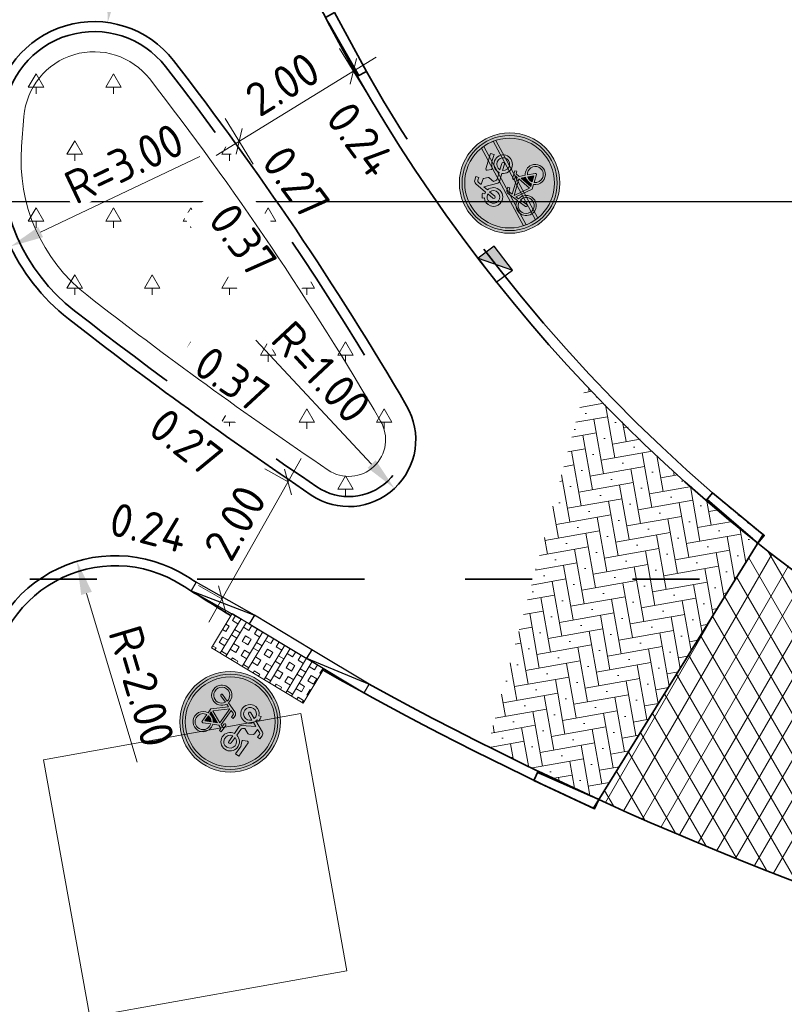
# Model space of a CAD drawing. Header units: metres. Extents: x 109063 to 109671, y 521086 to 521391.
# Tile 55 of 85: x 109322 to 109333, y 521232 to 521247. Entities that reach past the tile are written whole.
import ezdxf

# ---------------------------------------------------------------- set-up
doc = ezdxf.new("R2010")
doc.units = ezdxf.units.M
doc.header["$PDMODE"] = 2
doc.linetypes.add('AL-TEKENBLADGRENS', pattern=[11.5, 2.5, -1.5, 1, -1.5, 1, -1.5, 2.5])
doc.linetypes.add('VH-TROTTOIRBAND-SO', pattern=[15, 5, -2, 2, -2, 2, -2])
for name, color, linetype, lineweight in [('N-WE-GR-BEPLANTING_NATUUR_BOS-A-200', 92, 'Continuous', 18), ('N-WE-RI-HWA_KOLK_TROTTOIRKOLK-S-200', 150, 'Continuous', 25), ('N-WE-VH-GRASBETONTEGELS-A-200', 253, 'Continuous', 18), ('N-WE-VH-KANTOPSLUITING_TROTTOIRBAND_130X150-G', 210, 'VH-TROTTOIRBAND-SO', 35), ('N-WE-VH-KANTOPSLUITING_TROTTOIRBAND_VB_130 150X250_PARKEERBAND-S', 210, 'Continuous', 25), ('N-WE-VH-KANTVERHARDING_WEG-G', 4, 'Continuous', 35), ('N-WE-VH-VERHARDING-G', 7, 'Continuous', 35), ('N-WE-VW-VERKEERSTEKEN-S-200', 7, 'Continuous', 25), ('X-XX-AL-M', 7, 'Continuous', 18), ('X-XX-AL-T25', 7, 'Continuous', 25), ('X-XX-AL-TEKENBLADGRENS-G', 7, 'AL-TEKENBLADGRENS', 35)]:
    doc.layers.add(name, color=color, linetype=linetype, lineweight=lineweight)
for name, color, linetype, lineweight, true_color in [('N-WE-GR-BOOMVAK-G', 7, 'Continuous', 18, 0xcc6600), ('N-WE-VH-KANTOPSLUITING_TROTTOIRBAND_130 150_250_EINDVERLOOPBAND-S', 6, 'Continuous', 35, 0xff00ff), ('N-WE-VH-VERHARDING_ASFALT_ROOD-A-200', 7, 'Continuous', 18, 0xa50000), ('N-WE-VH-VERHARDING_STRAATBAKSTEEN-A', 7, 'Continuous', 18, 0xa50029)]:
    doc.layers.add(name, color=color, linetype=linetype, lineweight=lineweight, true_color=true_color)
doc.layers.add('X-XX-AL-HULPLIJN-G', color=2, linetype='Continuous', lineweight=30, plot=False)
doc.layers.get('0').freeze()
doc.styles.add('NLCS-ISO-M200-T25', font='NLCS-ISO.ttf', dxfattribs={"height": 0.5})
doc.dimstyles.new('NLCS-M200-T25-PIJL_L2_H2', dxfattribs={"dimscale": 0.2, "dimtxt": 2.5, "dimasz": 2.5, "dimexe": 2, "dimexo": 2, "dimgap": 0.7, "dimtad": 1, "dimzin": 0, "dimdsep": 46, "dimtxsty": 'NLCS-ISO-M200-T25', "dimcen": 0, "dimdle": 2, "dimclrd": 256, "dimclre": 256, "dimclrt": 256, "dimazin": 0, "dimtfac": 1, "dimtdec": 3, "dimtofl": 0, "dimtmove": 0, "dimatfit": 3, "dimfxl": 2, "dimfxlon": 1, "dimtfillclr": 256, "dimtolj": 1, "dimtzin": 0, "dimlwd": -1, "dimlwe": -1, "dimarcsym": 0})
doc.dimstyles.new('NLCS-M200-T25-SCHRAP_L2_H2', dxfattribs={"dimscale": 0.2, "dimtxt": 2.5, "dimasz": 1.4, "dimexe": 2, "dimexo": 2, "dimgap": 0.7, "dimtad": 1, "dimzin": 0, "dimdsep": 46, "dimtxsty": 'NLCS-ISO-M200-T25', "dimblk": 'OBLIQUE', "dimcen": 0, "dimdle": 2, "dimclrd": 256, "dimclre": 256, "dimclrt": 256, "dimazin": 0, "dimtfac": 1, "dimtdec": 3, "dimtofl": 0, "dimtmove": 0, "dimatfit": 3, "dimldrblk": 'OBLIQUE', "dimfxl": 2, "dimfxlon": 1, "dimtfillclr": 256, "dimtolj": 1, "dimtzin": 0, "dimlwd": -1, "dimlwe": -1, "dimarcsym": 0})

# ---------------------------------------------------------------- blocks, each defined once
blk = doc.blocks.new('*D172')
at = {"layer": 'Defpoints', "color": 0, "transparency": 16777216}
blk.add_point((109322.532, 521238.541), dxfattribs=at)
at = {"layer": 'X-XX-AL-M', "transparency": 16777216}
blk.add_line((109323.431, 521235.542), (109322.676, 521238.062), dxfattribs=at)
blk.add_solid([(109322.756, 521238.086), (109322.596, 521238.038), (109322.532, 521238.541)], dxfattribs=at)
at = {"layer": 'X-XX-AL-M', "transparency": 16777216, "insert": (109323.499, 521236.675), "char_height": 0.5, "attachment_point": 5, "rotation": 286.6922, "style": 'NLCS-ISO-M200-T25', "bg_fill": 3, "box_fill_scale": 1.1, "bg_fill_color": 256, "bg_fill_true_color": 13158600, "bg_fill_transparency": 0}
blk.add_mtext('\\A1;R=2.00', dxfattribs=at)
at = {"layer": 'Defpoints', "color": 0, "transparency": 16777216}
blk.add_point((109323.107, 521236.625), dxfattribs=at)
blk = doc.blocks.new('*D221')
at = {"layer": 'Defpoints', "color": 0, "transparency": 16777216}
blk.add_point((109327.274, 521239.628), dxfattribs=at)
at = {"layer": 'X-XX-AL-M', "transparency": 16777216}
blk.add_line((109325.203, 521241.84), (109326.932, 521239.993), dxfattribs=at)
blk.add_solid([(109326.993, 521240.05), (109326.872, 521239.936), (109327.274, 521239.628)], dxfattribs=at)
at = {"layer": 'X-XX-AL-M', "transparency": 16777216, "insert": (109326.182, 521241.365), "char_height": 0.5, "attachment_point": 5, "rotation": 313.1119, "style": 'NLCS-ISO-M200-T25', "bg_fill": 3, "box_fill_scale": 1.1, "bg_fill_color": 256, "bg_fill_true_color": 13158600, "bg_fill_transparency": 0}
blk.add_mtext('\\A1;R=1.00', dxfattribs=at)
at = {"layer": 'Defpoints', "color": 0, "transparency": 16777216}
blk.add_point((109326.591, 521240.358), dxfattribs=at)
blk = doc.blocks.new('*D222')
at = {"layer": 'Defpoints', "color": 0, "transparency": 16777216}
for p in [(109322.993, 521246.583), (109322.789, 521245.097)]:
    blk.add_point(p, dxfattribs=at)
at = {"layer": 'X-XX-AL-M', "transparency": 16777216}
blk.add_line((109323.404, 521249.585), (109323.061, 521247.078), dxfattribs=at)
blk.add_solid([(109322.978, 521247.09), (109323.143, 521247.067), (109322.993, 521246.583)], dxfattribs=at)
at = {"layer": 'X-XX-AL-M', "transparency": 16777216, "insert": (109322.88, 521248.632), "char_height": 0.5, "attachment_point": 5, "rotation": 82.1933, "style": 'NLCS-ISO-M200-T25', "bg_fill": 3, "box_fill_scale": 1.1, "bg_fill_color": 256, "bg_fill_true_color": 13158600, "bg_fill_transparency": 0}
blk.add_mtext('\\A1;R=1.50', dxfattribs=at)
blk = doc.blocks.new('*D223')
at = {"layer": 'Defpoints', "color": 0, "transparency": 16777216}
blk.add_point((109321.539, 521243.24), dxfattribs=at)
at = {"layer": 'X-XX-AL-M', "transparency": 16777216}
blk.add_line((109324.366, 521244.584), (109321.991, 521243.454), dxfattribs=at)
blk.add_solid([(109321.955, 521243.53), (109322.027, 521243.379), (109321.539, 521243.24)], dxfattribs=at)
at = {"layer": 'X-XX-AL-M', "transparency": 16777216, "insert": (109323.237, 521244.479), "char_height": 0.5, "attachment_point": 5, "rotation": 25.4292, "style": 'NLCS-ISO-M200-T25', "bg_fill": 3, "box_fill_scale": 1.1, "bg_fill_color": 256, "bg_fill_true_color": 13158600, "bg_fill_transparency": 0}
blk.add_mtext('\\A1;R=3.00', dxfattribs=at)
at = {"layer": 'Defpoints', "color": 0, "transparency": 16777216}
blk.add_point((109324.249, 521244.528), dxfattribs=at)
blk = doc.blocks.new('N-SVW-VERKEERSTEKEN_BORD_G12B-SO')
at = {"true_color": 0x007dc8}
h = blk.add_hatch(color=152, dxfattribs=at)
h.dxf.hatch_style = 1
h.paths.add_polyline_path([(3.357, 1.155), (3.546, 1.22, 0.577878), (-2.833, 2.457), (-2.682, 2.326, -0.577878)])
h = blk.add_hatch(color=152, dxfattribs=at)
h.dxf.hatch_style = 1
h.paths.add_polyline_path([(-3.35, 0, 1), (3.35, 0, 1)])
h.paths.add_polyline_path([(-0.055, 1.663), (-0.237, 1.959, 0.255306), (-0.314, 2.001), (-0.713, 2.001), (-0.612, 2.237, -0.318303), (-0.477, 2.333), (-0.257, 2.333), (-0.257, 2.547), (-0.533, 2.547, 0.321327), (-0.764, 2.412), (-1.158, 1.528), (-1.287, 1.551), (-1.287, 1.719, 0.106802), (-1.664, 1.652), (-1.591, 1.494, 0.671062), (-1.655, 0.249, 0.948349), (-0.961, 1.449), (-0.82, 1.776), (-0.252, 0.848, 0.261076), (-0.1, 0.763), (0.525, 0.763, 0.931549), (1.903, 0.859, 0.922827), (0.53, 0.971), (0.001, 0.971, -0.255202), (-0.122, 1.039), (-0.224, 1.196), (-0.05, 1.573, 0.251346)], flags=16)
h.paths.add_polyline_path([(-1.234, 1.334), (-1.444, 0.879, 1), (-1.255, 0.792), (-1.045, 1.247, -0.86337), (-1.52, 0.425, -0.929509)], flags=0)
h.paths.add_polyline_path([(0.519, 2.001), (1.718, 2.001), (1.718, 1.719), (1.166, 1.719, 0.136609), (0.705, 1.559, -0.485649), (0.587, 1.584), (0.443, 1.89, -0.526528)], flags=16)
h.paths.add_polyline_path([(-0.556, 0.042), (-0.331, 0.043), (-0.331, -0.115), (-0.528, -0.115, 0.345861), (-0.651, -0.19), (-0.741, -0.43), (0.564, -0.43), (0.637, -0.273), (0.412, -0.273, -1), (0.412, -0.115), (0.992, -0.115), (0.992, -0.273), (0.806, -0.273), (0.682, -0.548), (0.89, -0.953, -0.318009), (1.737, -1.177, -0.476174), (1.515, -2.321, -0.529348), (0.401, -1.736), (0.041, -1.736), (-0.854, -0.745), (-0.933, -0.976, -0.427471), (-0.595, -2.017, -0.4733), (-1.739, -2.24, -0.794265), (-1.079, -0.92), (-0.809, -0.149, -0.334348)], flags=16)
h.paths.add_polyline_path([(1.689, 0.883, -0.929509), (0.744, 0.763), (1.245, 0.763, 1), (1.245, 0.971), (0.744, 0.971, -0.86337)], flags=0)
h.paths.add_polyline_path([(-0.786, -0.582), (0.491, -0.582), (0.063, -1.527)], flags=0)
h.paths.add_polyline_path([(-1.135, -1.077), (-1.332, -1.634, 1.053204), (-1.18, -1.679), (-0.989, -1.128, -0.542254), (-0.88, -2.118, -0.632638), (-1.856, -1.657, -0.479903)], flags=0)
h.paths.add_polyline_path([(0.598, -0.728), (0.75, -1.021, 0.234167), (0.401, -1.578), (0.21, -1.578)], flags=0)
h.paths.add_polyline_path([(0.823, -1.167), (1.037, -1.578), (0.564, -1.578, -0.216058)], flags=0)
h.paths.add_polyline_path([(0.964, -1.094, -0.564261), (1.744, -1.748, -0.396488), (1.099, -2.251, -0.350134), (0.564, -1.736), (1.166, -1.736, 0.566151), (1.234, -1.623)], flags=0)
at = {"true_color": 0xffffff}
h = blk.add_hatch(color=7, dxfattribs=at)
h.dxf.hatch_style = 1
h.paths.add_polyline_path([(-2.682, 2.326), (-2.531, 2.195, -0.577878), (3.168, 1.09), (3.357, 1.155, 0.577878)])
at = {"true_color": 0x007dc8}
h = blk.add_hatch(color=152, dxfattribs=at)
h.dxf.hatch_style = 1
h.paths.add_polyline_path([(-2.682, 2.326), (-2.833, 2.457, 0.180494), (-3.75, 0, 0.414214), (0, -3.75), (0, -3.55, -0.414214), (-3.55, 0, -0.180494)])
at = {"true_color": 0xffffff}
h = blk.add_hatch(color=7, dxfattribs=at)
h.dxf.hatch_style = 1
h.paths.add_polyline_path([(-3.35, 0, -0.180494), (-2.531, 2.195), (-2.682, 2.326, 0.180494), (-3.55, 0, 0.414214), (0, -3.55), (0, -3.35, -0.414214)])
h = blk.add_hatch(color=7, dxfattribs=at)
h.dxf.hatch_style = 1
edge = h.paths.add_edge_path()
edge.add_arc((0, 0), 3.35, 214.58707, 218.04702, ccw=False)
edge.add_line((-2.758, -1.902), (1.911, 2.752))
edge.add_arc((0, 0), 3.35, 51.76232, 55.22227, ccw=False)
edge.add_line((2.073, 2.631), (-2.638, -2.065))
at = {"true_color": 0xff0000}
h = blk.add_hatch(color=1, dxfattribs=at)
h.dxf.hatch_style = 1
edge = h.paths.add_edge_path()
edge.add_arc((0, 0), 3.35, 38.04702, 51.76232, ccw=False)
edge.add_line((2.638, 2.065), (-2.073, -2.631))
edge.add_arc((0, 0), 3.35, 218.04702, 231.76232, ccw=False)
edge.add_line((-2.638, -2.065), (2.073, 2.631))
at = {"true_color": 0xffffff}
h = blk.add_hatch(color=7, dxfattribs=at)
h.dxf.hatch_style = 1
h.paths.add_polyline_path([(-0.055, 1.663), (-0.237, 1.959, 0.255306), (-0.314, 2.001), (-0.713, 2.001), (-0.612, 2.237, -0.318303), (-0.477, 2.333), (-0.257, 2.333), (-0.257, 2.547), (-0.533, 2.547, 0.321327), (-0.764, 2.412), (-1.158, 1.528), (-1.287, 1.551), (-1.287, 1.719, 0.106802), (-1.664, 1.652), (-1.591, 1.494, 0.671062), (-1.655, 0.249, 0.948349), (-0.961, 1.449), (-0.82, 1.776), (-0.252, 0.847, 0.259153), (-0.1, 0.763), (0.525, 0.763, 0.931549), (1.903, 0.859, 0.922827), (0.53, 0.971), (0.001, 0.971, -0.255465), (-0.122, 1.039), (-0.224, 1.196), (-0.049, 1.573, 0.249583)])
h.paths.add_polyline_path([(-1.52, 0.425, -0.929509), (-1.234, 1.334), (-1.444, 0.879, 1), (-1.255, 0.792), (-1.045, 1.247, -0.86337)], flags=16)
h.paths.add_polyline_path([(1.689, 0.883, -0.929509), (0.744, 0.763), (1.245, 0.763, 1), (1.245, 0.971), (0.744, 0.971, -0.86337)], flags=16)
h = blk.add_hatch(color=7, dxfattribs=at)
h.dxf.hatch_style = 1
edge = h.paths.add_edge_path()
edge.add_arc((0, 0), 3.35, 34.58707, 38.04702)
edge.add_line((2.638, 2.065), (-2.073, -2.631))
edge.add_arc((0, 0), 3.35, 231.76232, 235.22227)
edge.add_line((-1.911, -2.752), (2.758, 1.902))
h = blk.add_hatch(color=7, dxfattribs=at)
h.dxf.hatch_style = 1
h.paths.add_polyline_path([(1.166, 1.719), (1.718, 1.719), (1.718, 2.001), (0.519, 2.001, 0.572156), (0.448, 1.88), (0.587, 1.584, 0.436321), (0.695, 1.552, -0.140127)])
at = {"true_color": 0x007dc8}
h = blk.add_hatch(color=152, dxfattribs=at)
h.dxf.hatch_style = 1
h.paths.add_polyline_path([(-1.045, 1.247), (-1.255, 0.792, -1), (-1.444, 0.879), (-1.234, 1.334, 0.929509), (-1.52, 0.425, 0.86337)])
h = blk.add_hatch(color=152, dxfattribs=at)
h.dxf.hatch_style = 1
h.paths.add_polyline_path([(3.75, 0, 0.083022), (3.546, 1.22), (3.357, 1.155, -0.083022), (3.55, 0, -0.414214), (0, -3.55), (0, -3.75, 0.414214)])
at = {"true_color": 0xffffff}
h = blk.add_hatch(color=7, dxfattribs=at)
h.dxf.hatch_style = 1
h.paths.add_polyline_path([(3.357, 1.155), (3.168, 1.09, -0.083022), (3.35, 0, -0.414214), (0, -3.35), (0, -3.55, 0.414214), (3.55, 0, 0.083022)])
at = {"true_color": 0x007dc8}
h = blk.add_hatch(color=152, dxfattribs=at)
h.dxf.hatch_style = 1
h.paths.add_polyline_path([(0.744, 0.971), (1.245, 0.971, -1), (1.245, 0.763), (0.744, 0.763, 0.929509), (1.689, 0.883, 0.86337)])
at = {"true_color": 0xffffff}
h = blk.add_hatch(color=7, dxfattribs=at)
h.dxf.hatch_style = 1
h.paths.add_polyline_path([(0.682, -0.548), (0.806, -0.273), (0.992, -0.273), (0.992, -0.115), (0.412, -0.115, 1), (0.412, -0.273), (0.637, -0.273), (0.564, -0.43), (-0.741, -0.43), (-0.651, -0.19, -0.345861), (-0.528, -0.115), (-0.331, -0.115), (-0.331, 0.043), (-0.556, 0.042, 0.334348), (-0.809, -0.149), (-1.079, -0.92, 0.794265), (-1.739, -2.24, 0.4733), (-0.595, -2.017, 0.427471), (-0.933, -0.976), (-0.854, -0.745), (0.041, -1.736), (0.401, -1.736, 0.529348), (1.515, -2.321, 0.476174), (1.737, -1.177, 0.318009), (0.89, -0.953)])
h.paths.add_polyline_path([(-0.786, -0.582), (0.491, -0.582), (0.063, -1.527)], flags=16)
h.paths.add_polyline_path([(-0.989, -1.128, -0.542254), (-0.88, -2.118, -0.632638), (-1.856, -1.657, -0.479903), (-1.135, -1.077), (-1.332, -1.634, 1.053204), (-1.18, -1.679)], flags=16)
h.paths.add_polyline_path([(0.598, -0.728), (0.75, -1.021, 0.234167), (0.401, -1.578), (0.21, -1.578)], flags=16)
h.paths.add_polyline_path([(0.823, -1.167), (1.037, -1.578), (0.564, -1.578, -0.216058)], flags=16)
h.paths.add_polyline_path([(0.564, -1.736), (1.166, -1.736, 0.566151), (1.234, -1.623), (0.964, -1.094, -0.564261), (1.744, -1.748, -0.396488), (1.099, -2.251, -0.350134)], flags=16)
at = {"true_color": 0x007dc8}
h = blk.add_hatch(color=152, dxfattribs=at)
h.dxf.hatch_style = 1
h.paths.add_polyline_path([(-0.786, -0.582), (0.063, -1.527), (0.491, -0.582)])
h = blk.add_hatch(color=152, dxfattribs=at)
h.dxf.hatch_style = 1
h.paths.add_polyline_path([(0.21, -1.578), (0.401, -1.578, -0.234167), (0.75, -1.021), (0.598, -0.728)])
h = blk.add_hatch(color=152, dxfattribs=at)
h.dxf.hatch_style = 1
h.paths.add_polyline_path([(-1.332, -1.634), (-1.135, -1.077, 0.479903), (-1.856, -1.657, 0.632638), (-0.88, -2.118, 0.542254), (-0.989, -1.128), (-1.18, -1.679, -1.053204)])
h = blk.add_hatch(color=152, dxfattribs=at)
h.dxf.hatch_style = 1
h.paths.add_polyline_path([(1.744, -1.748, 0.564261), (0.964, -1.094), (1.234, -1.623, -0.566151), (1.166, -1.736), (0.564, -1.736, 0.350134), (1.099, -2.251, 0.396488)])
h = blk.add_hatch(color=152, dxfattribs=at)
h.dxf.hatch_style = 1
h.paths.add_polyline_path([(1.037, -1.578), (0.823, -1.167, 0.216058), (0.564, -1.578)])
at = {"color": 7, "lineweight": 0, "true_color": 0xffffff}
for points in [[(-2.638, -2.065, -0.015098), (-2.758, -1.902), (1.911, 2.752, -0.015098), (2.073, 2.631)], [(0.53, 0.971, -0.922827), (1.903, 0.859, -0.931549), (0.525, 0.763), (-0.1, 0.763, -0.259153), (-0.252, 0.847), (-0.82, 1.776), (-0.961, 1.449, -0.948349), (-1.655, 0.249, -0.671062), (-1.591, 1.494), (-1.664, 1.652, -0.106802), (-1.287, 1.719), (-1.287, 1.551), (-1.158, 1.528), (-0.764, 2.412, -0.321327), (-0.533, 2.547), (-0.257, 2.547), (-0.257, 2.333), (-0.477, 2.333, 0.318303), (-0.612, 2.237), (-0.713, 2.001), (-0.314, 2.001, -0.265598), (-0.235, 1.956), (-0.055, 1.663, -0.249583), (-0.049, 1.573), (-0.224, 1.196), (-0.122, 1.039, 0.255465), (0.001, 0.971)], [(2.758, 1.902, 0.015098), (2.638, 2.065), (-2.073, -2.631, 0.015098), (-1.911, -2.752)], [(1.718, 2.001), (0.519, 2.001, 0.526528), (0.443, 1.89), (0.587, 1.584, 0.485649), (0.705, 1.559, -0.136609), (1.166, 1.719), (1.718, 1.719)], [(-1.045, 1.247, -0.86337), (-1.52, 0.425, -0.929509), (-1.234, 1.334), (-1.444, 0.879, 1), (-1.255, 0.792)], [(0.744, 0.971, -0.86337), (1.689, 0.883, -0.929509), (0.744, 0.763), (1.245, 0.763, 1), (1.245, 0.971)], [(0.682, -0.548), (0.806, -0.273), (0.992, -0.273), (0.992, -0.115), (0.412, -0.115, 1), (0.412, -0.273), (0.637, -0.273), (0.564, -0.43), (-0.741, -0.43), (-0.651, -0.19, -0.345861), (-0.528, -0.115), (-0.331, -0.115), (-0.331, 0.043), (-0.556, 0.042, 0.334348), (-0.809, -0.149), (-1.079, -0.92, 0.794265), (-1.739, -2.24, 0.4733), (-0.595, -2.017, 0.427471), (-0.933, -0.976), (-0.854, -0.745), (0.041, -1.736), (0.401, -1.736, 0.529348), (1.515, -2.321, 0.476174), (1.737, -1.177, 0.318009), (0.89, -0.953)], [(0.598, -0.728), (0.21, -1.578), (0.401, -1.578, -0.234167), (0.75, -1.021)], [(-0.989, -1.128, -0.542254), (-0.88, -2.118, -0.632638), (-1.856, -1.657, -0.479903), (-1.135, -1.077), (-1.332, -1.634, 1.053204), (-1.18, -1.679)], [(0.964, -1.094, -0.564261), (1.744, -1.748, -0.396488), (1.099, -2.251, -0.350134), (0.564, -1.736), (1.166, -1.736, 0.566151), (1.234, -1.623)], [(1.037, -1.578), (0.823, -1.167, 0.216058), (0.564, -1.578)]]:
    blk.add_lwpolyline(points, format="xyb", close=True, dxfattribs=at)
at = {"color": 1, "lineweight": 0, "true_color": 0xff0000}
blk.add_lwpolyline([(2.073, 2.631, -0.059916), (2.638, 2.065), (-2.073, -2.631, -0.059916), (-2.638, -2.065)], format="xyb", close=True, dxfattribs=at)
at = {"color": 7, "lineweight": 0, "true_color": 0xffffff}
blk.add_lwpolyline([(0.491, -0.582), (-0.786, -0.582), (0.063, -1.527)], close=True, dxfattribs=at)
at = {"color": 152, "lineweight": 0, "true_color": 0x007dc8}
blk.add_circle((0, 0), 3.75, dxfattribs=at)
at = {"color": 7, "lineweight": 0, "true_color": 0xffffff}
for radius in [3.55, 3.35]:
    blk.add_circle((0, 0), radius, dxfattribs=at)
blk = doc.blocks.new('N-SVW-VERKEERSTEKEN_BORD_G12A-SO')
at = {"true_color": 0x007dc8}
h = blk.add_hatch(color=152, dxfattribs=at)
h.dxf.hatch_style = 1
h.paths.add_polyline_path([(3.357, 1.155), (3.546, 1.22, 0.577878), (-2.833, 2.457), (-2.682, 2.326, -0.577878)])
h = blk.add_hatch(color=152, dxfattribs=at)
h.dxf.hatch_style = 1
h.paths.add_polyline_path([(-3.35, 0, 1), (3.35, 0, 1)])
h.paths.add_polyline_path([(-0.055, 1.663), (-0.237, 1.959, 0.255306), (-0.314, 2.001), (-0.713, 2.001), (-0.612, 2.237, -0.318303), (-0.477, 2.333), (-0.257, 2.333), (-0.257, 2.547), (-0.533, 2.547, 0.321327), (-0.764, 2.412), (-1.158, 1.528), (-1.287, 1.551), (-1.287, 1.719, 0.106802), (-1.664, 1.652), (-1.591, 1.494, 0.671062), (-1.655, 0.249, 0.948349), (-0.961, 1.449), (-0.82, 1.776), (-0.252, 0.848, 0.261076), (-0.1, 0.763), (0.525, 0.763, 0.931549), (1.903, 0.859, 0.922827), (0.53, 0.971), (0.001, 0.971, -0.255202), (-0.122, 1.039), (-0.224, 1.196), (-0.05, 1.573, 0.251346)], flags=16)
h.paths.add_polyline_path([(-1.234, 1.334), (-1.444, 0.879, 1), (-1.255, 0.792), (-1.045, 1.247, -0.86337), (-1.52, 0.425, -0.929509)], flags=0)
h.paths.add_polyline_path([(0.519, 2.001), (1.718, 2.001), (1.718, 1.719), (1.166, 1.719, 0.136609), (0.705, 1.559, -0.485649), (0.587, 1.584), (0.443, 1.89, -0.526528)], flags=16)
h.paths.add_polyline_path([(-0.556, 0.042), (-0.331, 0.043), (-0.331, -0.115), (-0.528, -0.115, 0.345861), (-0.651, -0.19), (-0.741, -0.43), (0.564, -0.43), (0.637, -0.273), (0.412, -0.273, -1), (0.412, -0.115), (0.992, -0.115), (0.992, -0.273), (0.806, -0.273), (0.682, -0.548), (0.89, -0.953, -0.318009), (1.737, -1.177, -0.476174), (1.515, -2.321, -0.529348), (0.401, -1.736), (0.041, -1.736), (-0.854, -0.745), (-0.933, -0.976, -0.427471), (-0.595, -2.017, -0.4733), (-1.739, -2.24, -0.794265), (-1.079, -0.92), (-0.809, -0.149, -0.334348)], flags=16)
h.paths.add_polyline_path([(1.689, 0.883, -0.929509), (0.744, 0.763), (1.245, 0.763, 1), (1.245, 0.971), (0.744, 0.971, -0.86337)], flags=0)
h.paths.add_polyline_path([(-0.786, -0.582), (0.491, -0.582), (0.063, -1.527)], flags=0)
h.paths.add_polyline_path([(-1.135, -1.077), (-1.332, -1.634, 1.053204), (-1.18, -1.679), (-0.989, -1.128, -0.542254), (-0.88, -2.118, -0.632638), (-1.856, -1.657, -0.479903)], flags=0)
h.paths.add_polyline_path([(0.598, -0.728), (0.75, -1.021, 0.234167), (0.401, -1.578), (0.21, -1.578)], flags=0)
h.paths.add_polyline_path([(0.823, -1.167), (1.037, -1.578), (0.564, -1.578, -0.216058)], flags=0)
h.paths.add_polyline_path([(0.964, -1.094, -0.564261), (1.744, -1.748, -0.396488), (1.099, -2.251, -0.350134), (0.564, -1.736), (1.166, -1.736, 0.566151), (1.234, -1.623)], flags=0)
at = {"true_color": 0xffffff}
h = blk.add_hatch(color=7, dxfattribs=at)
h.dxf.hatch_style = 1
h.paths.add_polyline_path([(-2.682, 2.326), (-2.531, 2.195, -0.577878), (3.168, 1.09), (3.357, 1.155, 0.577878)])
at = {"true_color": 0x007dc8}
h = blk.add_hatch(color=152, dxfattribs=at)
h.dxf.hatch_style = 1
h.paths.add_polyline_path([(-2.682, 2.326), (-2.833, 2.457, 0.180494), (-3.75, 0, 0.414214), (0, -3.75), (0, -3.55, -0.414214), (-3.55, 0, -0.180494)])
at = {"true_color": 0xffffff}
h = blk.add_hatch(color=7, dxfattribs=at)
h.dxf.hatch_style = 1
h.paths.add_polyline_path([(-3.35, 0, -0.180494), (-2.531, 2.195), (-2.682, 2.326, 0.180494), (-3.55, 0, 0.414214), (0, -3.55), (0, -3.35, -0.414214)])
h = blk.add_hatch(color=7, dxfattribs=at)
h.dxf.hatch_style = 1
h.paths.add_polyline_path([(-0.055, 1.663), (-0.237, 1.959, 0.255306), (-0.314, 2.001), (-0.713, 2.001), (-0.612, 2.237, -0.318303), (-0.477, 2.333), (-0.257, 2.333), (-0.257, 2.547), (-0.533, 2.547, 0.321327), (-0.764, 2.412), (-1.158, 1.528), (-1.287, 1.551), (-1.287, 1.719, 0.106802), (-1.664, 1.652), (-1.591, 1.494, 0.671062), (-1.655, 0.249, 0.948349), (-0.961, 1.449), (-0.82, 1.776), (-0.252, 0.847, 0.259153), (-0.1, 0.763), (0.525, 0.763, 0.931549), (1.903, 0.859, 0.922827), (0.53, 0.971), (0.001, 0.971, -0.255465), (-0.122, 1.039), (-0.224, 1.196), (-0.049, 1.573, 0.249583)])
h.paths.add_polyline_path([(-1.52, 0.425, -0.929509), (-1.234, 1.334), (-1.444, 0.879, 1), (-1.255, 0.792), (-1.045, 1.247, -0.86337)], flags=16)
h.paths.add_polyline_path([(1.689, 0.883, -0.929509), (0.744, 0.763), (1.245, 0.763, 1), (1.245, 0.971), (0.744, 0.971, -0.86337)], flags=16)
h = blk.add_hatch(color=7, dxfattribs=at)
h.dxf.hatch_style = 1
h.paths.add_polyline_path([(1.166, 1.719), (1.718, 1.719), (1.718, 2.001), (0.519, 2.001, 0.572156), (0.448, 1.88), (0.587, 1.584, 0.436321), (0.695, 1.552, -0.140127)])
at = {"true_color": 0x007dc8}
h = blk.add_hatch(color=152, dxfattribs=at)
h.dxf.hatch_style = 1
h.paths.add_polyline_path([(-1.045, 1.247), (-1.255, 0.792, -1), (-1.444, 0.879), (-1.234, 1.334, 0.929509), (-1.52, 0.425, 0.86337)])
h = blk.add_hatch(color=152, dxfattribs=at)
h.dxf.hatch_style = 1
h.paths.add_polyline_path([(3.75, 0, 0.083022), (3.546, 1.22), (3.357, 1.155, -0.083022), (3.55, 0, -0.414214), (0, -3.55), (0, -3.75, 0.414214)])
at = {"true_color": 0xffffff}
h = blk.add_hatch(color=7, dxfattribs=at)
h.dxf.hatch_style = 1
h.paths.add_polyline_path([(3.357, 1.155), (3.168, 1.09, -0.083022), (3.35, 0, -0.414214), (0, -3.35), (0, -3.55, 0.414214), (3.55, 0, 0.083022)])
at = {"true_color": 0x007dc8}
h = blk.add_hatch(color=152, dxfattribs=at)
h.dxf.hatch_style = 1
h.paths.add_polyline_path([(0.744, 0.971), (1.245, 0.971, -1), (1.245, 0.763), (0.744, 0.763, 0.929509), (1.689, 0.883, 0.86337)])
at = {"true_color": 0xffffff}
h = blk.add_hatch(color=7, dxfattribs=at)
h.dxf.hatch_style = 1
h.paths.add_polyline_path([(0.682, -0.548), (0.806, -0.273), (0.992, -0.273), (0.992, -0.115), (0.412, -0.115, 1), (0.412, -0.273), (0.637, -0.273), (0.564, -0.43), (-0.741, -0.43), (-0.651, -0.19, -0.345861), (-0.528, -0.115), (-0.331, -0.115), (-0.331, 0.043), (-0.556, 0.042, 0.334348), (-0.809, -0.149), (-1.079, -0.92, 0.794265), (-1.739, -2.24, 0.4733), (-0.595, -2.017, 0.427471), (-0.933, -0.976), (-0.854, -0.745), (0.041, -1.736), (0.401, -1.736, 0.529348), (1.515, -2.321, 0.476174), (1.737, -1.177, 0.318009), (0.89, -0.953)])
h.paths.add_polyline_path([(-0.786, -0.582), (0.491, -0.582), (0.063, -1.527)], flags=16)
h.paths.add_polyline_path([(-0.989, -1.128, -0.542254), (-0.88, -2.118, -0.632638), (-1.856, -1.657, -0.479903), (-1.135, -1.077), (-1.332, -1.634, 1.053204), (-1.18, -1.679)], flags=16)
h.paths.add_polyline_path([(0.598, -0.728), (0.75, -1.021, 0.234167), (0.401, -1.578), (0.21, -1.578)], flags=16)
h.paths.add_polyline_path([(0.823, -1.167), (1.037, -1.578), (0.564, -1.578, -0.216058)], flags=16)
h.paths.add_polyline_path([(0.564, -1.736), (1.166, -1.736, 0.566151), (1.234, -1.623), (0.964, -1.094, -0.564261), (1.744, -1.748, -0.396488), (1.099, -2.251, -0.350134)], flags=16)
at = {"true_color": 0x007dc8}
h = blk.add_hatch(color=152, dxfattribs=at)
h.dxf.hatch_style = 1
h.paths.add_polyline_path([(-0.786, -0.582), (0.063, -1.527), (0.491, -0.582)])
h = blk.add_hatch(color=152, dxfattribs=at)
h.dxf.hatch_style = 1
h.paths.add_polyline_path([(0.21, -1.578), (0.401, -1.578, -0.234167), (0.75, -1.021), (0.598, -0.728)])
h = blk.add_hatch(color=152, dxfattribs=at)
h.dxf.hatch_style = 1
h.paths.add_polyline_path([(-1.332, -1.634), (-1.135, -1.077, 0.479903), (-1.856, -1.657, 0.632638), (-0.88, -2.118, 0.542254), (-0.989, -1.128), (-1.18, -1.679, -1.053204)])
h = blk.add_hatch(color=152, dxfattribs=at)
h.dxf.hatch_style = 1
h.paths.add_polyline_path([(1.744, -1.748, 0.564261), (0.964, -1.094), (1.234, -1.623, -0.566151), (1.166, -1.736), (0.564, -1.736, 0.350134), (1.099, -2.251, 0.396488)])
h = blk.add_hatch(color=152, dxfattribs=at)
h.dxf.hatch_style = 1
h.paths.add_polyline_path([(1.037, -1.578), (0.823, -1.167, 0.216058), (0.564, -1.578)])
at = {"color": 7, "lineweight": 0, "true_color": 0xffffff}
for points in [[(0.53, 0.971, -0.922827), (1.903, 0.859, -0.931549), (0.525, 0.763), (-0.1, 0.763, -0.259153), (-0.252, 0.847), (-0.82, 1.776), (-0.961, 1.449, -0.948349), (-1.655, 0.249, -0.671062), (-1.591, 1.494), (-1.664, 1.652, -0.106802), (-1.287, 1.719), (-1.287, 1.551), (-1.158, 1.528), (-0.764, 2.412, -0.321327), (-0.533, 2.547), (-0.257, 2.547), (-0.257, 2.333), (-0.477, 2.333, 0.318303), (-0.612, 2.237), (-0.713, 2.001), (-0.314, 2.001, -0.265598), (-0.235, 1.956), (-0.055, 1.663, -0.249583), (-0.049, 1.573), (-0.224, 1.196), (-0.122, 1.039, 0.255465), (0.001, 0.971)], [(1.718, 2.001), (0.519, 2.001, 0.526528), (0.443, 1.89), (0.587, 1.584, 0.485649), (0.705, 1.559, -0.136609), (1.166, 1.719), (1.718, 1.719)], [(-1.045, 1.247, -0.86337), (-1.52, 0.425, -0.929509), (-1.234, 1.334), (-1.444, 0.879, 1), (-1.255, 0.792)], [(0.744, 0.971, -0.86337), (1.689, 0.883, -0.929509), (0.744, 0.763), (1.245, 0.763, 1), (1.245, 0.971)], [(0.682, -0.548), (0.806, -0.273), (0.992, -0.273), (0.992, -0.115), (0.412, -0.115, 1), (0.412, -0.273), (0.637, -0.273), (0.564, -0.43), (-0.741, -0.43), (-0.651, -0.19, -0.345861), (-0.528, -0.115), (-0.331, -0.115), (-0.331, 0.043), (-0.556, 0.042, 0.334348), (-0.809, -0.149), (-1.079, -0.92, 0.794265), (-1.739, -2.24, 0.4733), (-0.595, -2.017, 0.427471), (-0.933, -0.976), (-0.854, -0.745), (0.041, -1.736), (0.401, -1.736, 0.529348), (1.515, -2.321, 0.476174), (1.737, -1.177, 0.318009), (0.89, -0.953)], [(0.598, -0.728), (0.21, -1.578), (0.401, -1.578, -0.234167), (0.75, -1.021)], [(-0.989, -1.128, -0.542254), (-0.88, -2.118, -0.632638), (-1.856, -1.657, -0.479903), (-1.135, -1.077), (-1.332, -1.634, 1.053204), (-1.18, -1.679)], [(0.964, -1.094, -0.564261), (1.744, -1.748, -0.396488), (1.099, -2.251, -0.350134), (0.564, -1.736), (1.166, -1.736, 0.566151), (1.234, -1.623)], [(1.037, -1.578), (0.823, -1.167, 0.216058), (0.564, -1.578)]]:
    blk.add_lwpolyline(points, format="xyb", close=True, dxfattribs=at)
blk.add_lwpolyline([(0.491, -0.582), (-0.786, -0.582), (0.063, -1.527)], close=True, dxfattribs=at)
at = {"color": 152, "lineweight": 0, "true_color": 0x007dc8}
blk.add_circle((0, 0), 3.75, dxfattribs=at)
at = {"color": 7, "lineweight": 0, "true_color": 0xffffff}
for radius in [3.55, 3.35]:
    blk.add_circle((0, 0), radius, dxfattribs=at)
blk = doc.blocks.new('SVH-TROTTOIRBAND EINDVERLOOPBAND_130 150X250_150X120_LINKS_L1000_HD-MM')
for p in [(-900, 0), (0, 20)]:
    blk.add_line(p, (-100, 20))
blk.add_lwpolyline([(-1000, 0), (0, 0), (0, 150), (-1000, 150)], close=True)
blk = doc.blocks.new('SVH-TROTTOIRBAND EINDVERLOOPBAND_130 150X250_150X120_RECHTS_L1000_HD-MM')
for p in [(0, 20), (900, 0)]:
    blk.add_line(p, (100, 20))
blk.add_lwpolyline([(1000, 0), (0, 0), (0, 150), (1000, 150)], close=True)
blk = doc.blocks.new('N-SVH-VB_150X170')
at = {"layer": 'N-WE-VH-KANTOPSLUITING_TROTTOIRBAND_VB_130 150X250_PARKEERBAND-S'}
blk.add_lwpolyline([(0.5, 0.15), (-0.5, 0.15), (-0.5, 0), (0.5, 0)], close=True, dxfattribs=at)
blk = doc.blocks.new('*U362')
at = {"layer": 'N-WE-VH-GRASBETONTEGELS-A-200', "true_color": 0x66cc00}
h = blk.add_hatch(dxfattribs=at)
h.set_pattern_fill('BOX', color=72, scale=0.015)
h.paths.add_polyline_path([(-0.9, -0.15), (-1.3, -0.15), (-1.3, -0.75), (-0.9, -0.75)])
h = blk.add_hatch(dxfattribs=at)
h.set_pattern_fill('BOX', color=72, scale=0.015)
h.paths.add_polyline_path([(-0.5, -0.15), (-0.9, -0.15), (-0.9, -0.75), (-0.5, -0.75)])
h = blk.add_hatch(dxfattribs=at)
h.set_pattern_fill('BOX', color=72, scale=0.015)
h.paths.add_polyline_path([(-0.1, -0.15), (-0.5, -0.15), (-0.5, -0.75), (-0.1, -0.75)])
h = blk.add_hatch(dxfattribs=at)
h.set_pattern_fill('BOX', color=72, scale=0.015)
h.paths.add_polyline_path([(0.3, -0.15), (-0.1, -0.15), (-0.1, -0.75), (0.3, -0.75)])
at = {"layer": 'N-WE-VH-VERHARDING-G', "lineweight": 18}
blk.add_lwpolyline([(-1.3, -0.75), (0.3, -0.75), (0.3, -0.15), (-1.3, -0.15)], close=True, dxfattribs=at)
at = {"layer": 'N-WE-VH-KANTOPSLUITING_TROTTOIRBAND_VB_130 150X250_PARKEERBAND-S'}
blk.add_blockref('N-SVH-VB_150X170', (-0.5, -0.15), dxfattribs=at)
blk = doc.blocks.new('*U276')
blk.add_lwpolyline([(-1, -0.15), (0, -0.15), (0, 0), (-1, 0)], close=True)
blk.add_lwpolyline([(-1, -0.15), (0, 0)])
blk = doc.blocks.new('_Oblique')
at = {"color": 0, "linetype": 'ByBlock', "lineweight": -2}
blk.add_line((-0.5, -0.5), (0.5, 0.5), dxfattribs=at)
blk = doc.blocks.new('*D296')
at = {"layer": 'Defpoints', "color": 0, "transparency": 16777216}
for p in [(109326.66, 521245.855), (109327.121, 521245.102), (109325.415, 521244.056)]:
    blk.add_point(p, dxfattribs=at)
at = {"layer": 'X-XX-AL-M', "transparency": 16777216}
for p, q in [((109326.869, 521245.514), (109326.451, 521246.196)), ((109324.613, 521244.599), (109327.001, 521246.064)), ((109325.163, 521244.467), (109324.745, 521245.149))]:
    blk.add_line(p, q, dxfattribs=at)
at = {"layer": 'X-XX-AL-M', "transparency": 16777216, "xscale": 0.28, "yscale": 0.28, "zscale": 0.28}
for p, rotation in [((109326.66, 521245.855), 31.51871962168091), ((109324.954, 521244.808), 211.5187196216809)]:
    blk.add_blockref('_Oblique', p, dxfattribs=dict(at, rotation=rotation))
at = {"layer": 'X-XX-AL-M', "transparency": 16777216, "insert": (109325.603, 521245.664), "char_height": 0.5, "attachment_point": 5, "rotation": 31.5187, "style": 'NLCS-ISO-M200-T25'}
blk.add_mtext('\\A1;2.00', dxfattribs=at)
blk = doc.blocks.new('*D297')
at = {"layer": 'Defpoints', "color": 0, "transparency": 16777216}
for p in [(109326.031, 521239.529), (109324.697, 521237.982), (109325.044, 521237.786)]:
    blk.add_point(p, dxfattribs=at)
at = {"layer": 'X-XX-AL-M', "transparency": 16777216}
for p, q in [((109325.881, 521240.073), (109324.5, 521237.634)), ((109325.684, 521239.725), (109325.336, 521239.922)), ((109324.697, 521237.982), (109324.349, 521238.179))]:
    blk.add_line(p, q, dxfattribs=at)
at = {"layer": 'X-XX-AL-M', "transparency": 16777216, "xscale": 0.28, "yscale": 0.28, "zscale": 0.28}
for p, rotation in [((109325.684, 521239.725), 60.49192235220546), ((109324.697, 521237.982), 240.4919223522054)]:
    blk.add_blockref('_Oblique', p, dxfattribs=dict(at, rotation=rotation))
at = {"layer": 'X-XX-AL-M', "transparency": 16777216, "insert": (109324.892, 521239.117), "char_height": 0.5, "attachment_point": 5, "rotation": 60.4919, "style": 'NLCS-ISO-M200-T25'}
blk.add_mtext('\\A1;2.00', dxfattribs=at)
blk = doc.blocks.new('SRI-KOLK_TROTTOIR-SO')
blk.add_hatch(color=256).paths.add_polyline_path([(1.125, 1.5), (-1.125, 1.5), (-1.125, 0)])
blk.add_line((-1.125, 0), (1.125, 1.5))
at = {"flags": 128}
blk.add_lwpolyline([(-1.125, 0), (1.125, 0), (1.125, 1.5), (-1.125, 1.5)], close=True, dxfattribs=at)

msp = doc.modelspace()

# ---------------------------------------------------------------- hatches: boundary and pattern name
at = {"layer": 'N-WE-GR-BEPLANTING_NATUUR_BOS-A-200'}
h = msp.add_hatch(dxfattribs=at)
h.set_pattern_fill('AGR-BOS-SO', color=256, scale=0.2, pattern_type=2)
h.set_pattern_definition([(0, (109286.0104, 521173.618), (0.57735, 1), [0.23094, -0.92376]), (240, (109286.1259, 521173.818), (0.57735, -1), [0.23094, -0.92376]), (300, (109286.1259, 521173.818), (1.1547, 2e-07), [0.23094, -0.92376]), (270, (109286.1259, 521173.61804), (0.57735, -1), [0.1, -1.9])])
edge = h.paths.add_edge_path()
edge.add_arc((109322.789, 521245.097), 1.35, 37.7916, 175.4527)
edge.add_line((109321.443, 521245.204), (109321.407, 521244.754))
edge.add_arc((109324.249, 521244.528), 2.85, 175.4527, 232.0807)
edge.add_arc((109363.032, 521294.313), 65.959, 232.08069, 235.9649)
edge.add_arc((109326.591, 521240.358), 0.85, 235.9649, 390.259)
edge.add_arc((109286.564, 521217.007), 47.19, 30.259, 37.7916)
at = {"layer": 'N-WE-VH-VERHARDING_ASFALT_ROOD-A-200'}
h = msp.add_hatch(dxfattribs=at)
h.set_pattern_fill('AVH-ASFALT-SO', color=256, scale=0.3, pattern_type=2)
h.set_pattern_definition([(60, (109286.1259, 521173.81804), (-0.2598076, 0.15), []), (120, (109286.1259, 521173.81804), (-0.2598076, -0.15), [])])
h.paths.add_polyline_path([(109332.698, 521238.811), (109333.893, 521237.922), (109334.615, 521237.438), (109333.293, 521233.977), (109333.215, 521233.773), (109331.757, 521234.358), (109330.325, 521234.983)])
at = {"layer": 'N-WE-VH-VERHARDING_STRAATBAKSTEEN-A'}
h = msp.add_hatch(dxfattribs=at)
h.set_pattern_fill('AVH-SBS_DIKFORMAAT_KEPER', color=256, scale=3, angle=10, pattern_type=2)
h.set_pattern_definition([(10, (109286.12591, 521173.81804), (0.16791003, 0.2398004), [0.828, -0.414]), (280, (109286.01808, 521174.4296), (0.16791003, 0.2398004), [0.828, -0.414]), (10, (109286.61758, 521174.00983), (0.16791003, 0.2398004), [0, -1.242]), (10, (109286.17392, 521174.1418), (0.16791003, 0.2398004), [0, -1.242])])
h.paths.add_polyline_path([(109328.66, 521235.778), (109330.132, 521241.166), (109331.306, 521240.003), (109332.698, 521238.811), (109330.325, 521234.983)])

# ---------------------------------------------------------------- linework, layer by layer
at = {"layer": 'N-WE-VH-KANTOPSLUITING_TROTTOIRBAND_130X150-G', "flags": 128}
msp.add_lwpolyline([(109321.443, 521245.204), (109321.407, 521244.754, 0.25224), (109322.497, 521242.28, 0.01695), (109326.115, 521239.653, 0.797533), (109327.325, 521240.786, 0.032879), (109323.856, 521245.924, 0.685106)], format="xyb", close=True, dxfattribs=at)
for points in [[(109332.041, 521239.549, 0.009966), (109332.777, 521238.94)], [(109324.829, 521237.731, -0.004242), (109324.098, 521238.187, 0.595056), (109321.257, 521236.605, 0.054444), (109324.005, 521213.712), (109324.059, 521213.487, 0.034564), (109329.317, 521197.141)], [(109330.245, 521234.855, -0.022338), (109326.207, 521236.918, -0.022338)]]:
    msp.add_lwpolyline(points, format="xyb", dxfattribs=at)
at = {"layer": 'N-WE-VH-KANTVERHARDING_WEG-G', "flags": 128}
for points in [[(109324.457, 521264.247, 0.002011), (109324.247, 521263.417, 0.115245), (109324.145, 521252.444, 0.283696), (109341.835, 521234.311, 0.043846), (109348.877, 521233.49), (109398.756, 521232.076)], [(109324.314, 521238.228, -0.00079), (109324.178, 521238.313, 0.595056), (109321.107, 521236.603, 0.054446), (109323.859, 521213.677), (109323.913, 521213.452, 0.034768), (109329.215, 521196.991)], [(109398.547, 521229.08), (109348.792, 521230.492, -0.113857), (109326.896, 521236.705)]]:
    msp.add_lwpolyline(points, format="xyb", dxfattribs=at)
msp.add_lwpolyline([(109321.294, 521245.216), (109321.258, 521244.766, 0.25224), (109322.405, 521242.161, 0.01695), (109326.031, 521239.529, 0.797533), (109327.454, 521240.862, 0.032879), (109323.974, 521246.016, 0.685106)], format="xyb", close=True, dxfattribs=at)
msp.add_lwpolyline([(109330.245, 521234.855), (109332.777, 521238.94)], dxfattribs=at)
at = {"layer": 'X-XX-AL-HULPLIJN-G', "flags": 128}
msp.add_lwpolyline([(109450.779, 521086.164), (109258.267, 521086.164), (109258.267, 521243.911), (109450.779, 521243.911)], close=True, dxfattribs=at)
at = {"layer": 'X-XX-AL-TEKENBLADGRENS-G'}
msp.add_lwpolyline([(109261.328, 521238.275), (109412.538, 521238.275)], dxfattribs=at)

# ---------------------------------------------------------------- block references
at = {"layer": 'N-WE-RI-HWA_KOLK_TROTTOIRKOLK-S-200', "xscale": 0.2, "yscale": 0.2, "zscale": 0.2, "rotation": 307.0437659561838}
msp.add_blockref('SRI-KOLK_TROTTOIR-SO', (109328.658, 521242.886), dxfattribs=at)
at = {"layer": 'N-WE-VH-KANTOPSLUITING_TROTTOIRBAND_130 150_250_EINDVERLOOPBAND-S', "xscale": 0.001, "yscale": 0.001, "zscale": 0.001}
for name, p, rotation in [('SVH-TROTTOIRBAND EINDVERLOOPBAND_130 150X250_150X120_LINKS_L1000_HD-MM', (109326.722, 521245.781, 0), 298.4724818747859), ('SVH-TROTTOIRBAND EINDVERLOOPBAND_130 150X250_150X120_RECHTS_L1000_HD-MM', (109331.927, 521239.448), 320.4293488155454), ('SVH-TROTTOIRBAND EINDVERLOOPBAND_130 150X250_150X120_LINKS_L1000_HD-MM', (109329.419, 521235.407), 154.9343913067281)]:
    msp.add_blockref(name, p, dxfattribs=dict(at, rotation=rotation))
at = {"layer": 'N-WE-VH-KANTOPSLUITING_TROTTOIRBAND_VB_130 150X250_PARKEERBAND-S'}
for name, p, rotation in [('*U276', (109325.183, 521237.736), 330.5109133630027), ('*U362', (109326.04, 521237.221), 328.9821971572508), ('*U276', (109326.896, 521236.705), 328.9210615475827)]:
    msp.add_blockref(name, p, dxfattribs=dict(at, rotation=rotation))
at = {"layer": 'N-WE-VW-VERKEERSTEKEN-S-200', "xscale": 0.2, "yscale": 0.2, "zscale": 0.2, "rotation": 73.51958211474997}
msp.add_blockref('N-SVW-VERKEERSTEKEN_BORD_G12B-SO', (109328.992, 521244.187), dxfattribs=at)

# ---------------------------------------------------------------- texts
at = {"layer": 'X-XX-AL-T25', "char_height": 0.5, "attachment_point": 1, "style": 'NLCS-ISO-M200-T25'}
for s, insert, rotation in [('0.24', (109326.625, 521245.45), 306.7733), ('0.27', (109323.868, 521240.864), 322.2852), ('0.24', (109323.108, 521239.431), 345.3871)]:
    msp.add_mtext_dynamic_manual_height_columns(s, width=1.41981, gutter_width=2.5, heights=[0], dxfattribs=dict(at, insert=insert, rotation=rotation))

# ---------------------------------------------------------------- next in the draw order: dimensions: what is measured, and where the dimension line sits
at = {"layer": 'X-XX-AL-M'}
dim = msp.add_radius_dim(center=(109322.789, 521245.097), mpoint=(109322.993, 521246.583), dimstyle='NLCS-M200-T25-PIJL_L2_H2', override={"dimpost": 'R=<>', "dimtfill": 1}, dxfattribs=at)
dim.commit()
dim.dimension.update_dxf_attribs({"geometry": '*D222', "text_midpoint": (109322.88, 521248.632)})
for center, mpoint, picture, middle in [((109326.591, 521240.358), (109327.274, 521239.628), '*D221', (109325.897, 521241.099)), ((109323.107, 521236.625), (109322.532, 521238.541), '*D172', (109323.125, 521236.563))]:
    dim = msp.add_radius_dim(center=center, mpoint=mpoint, dimstyle='NLCS-M200-T25-PIJL_L2_H2', override={"dimpost": 'R=<>', "dimtfill": 1}, dxfattribs=at)
    dim.commit()
    dim.dimension.update_dxf_attribs({"geometry": picture, "text_midpoint": middle, "dimtype": 164})

# ---------------------------------------------------------------- next in the draw order: linework, layer by layer
at = {"layer": 'N-WE-GR-BOOMVAK-G'}
msp.add_lwpolyline([(109325.874, 521236.267), (109326.562, 521232.428), (109322.723, 521231.741), (109322.035, 521235.579)], close=True, dxfattribs=at)
at = {"layer": 'N-WE-VH-KANTOPSLUITING_TROTTOIRBAND_130X150-G', "flags": 128}
msp.add_lwpolyline([(109332.023, 521239.564, -0.085518), (109326.853, 521245.852, -0.085518)], format="xyb", dxfattribs=at)

# ---------------------------------------------------------------- next in the draw order: block references
at = {"layer": 'N-WE-VW-VERKEERSTEKEN-S-200', "xscale": 0.2, "yscale": 0.2, "zscale": 0.2, "rotation": 234.7120735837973}
msp.add_blockref('N-SVW-VERKEERSTEKEN_BORD_G12A-SO', (109324.82, 521236.145), dxfattribs=at)

# ---------------------------------------------------------------- next in the draw order: dimensions: what is measured, and where the dimension line sits
at = {"layer": 'X-XX-AL-M'}
dim = msp.add_radius_dim(center=(109324.249, 521244.528), mpoint=(109321.539, 521243.24), dimstyle='NLCS-M200-T25-PIJL_L2_H2', override={"dimpost": 'R=<>', "dimtfill": 1}, dxfattribs=at)
dim.commit()
dim.dimension.update_dxf_attribs({"geometry": '*D223', "text_midpoint": (109323.404, 521244.126), "dimtype": 164})
dim = msp.add_linear_dim(base=(109324.697, 521237.982), p1=(109326.031, 521239.529), p2=(109325.044, 521237.786), angle=240.4919, dimstyle='NLCS-M200-T25-SCHRAP_L2_H2', dxfattribs=at)
dim.commit()
dim.dimension.update_dxf_attribs({"geometry": '*D297', "text_midpoint": (109325.231, 521238.925), "dimtype": 161})

# ---------------------------------------------------------------- next in the draw order: texts
at = {"layer": 'X-XX-AL-T25', "insert": (109324.87, 521243.939), "char_height": 0.5, "attachment_point": 1, "rotation": 306.7733, "style": 'NLCS-ISO-M200-T25', "bg_fill": 3, "box_fill_scale": 1.5, "bg_fill_color": 256, "bg_fill_transparency": 0}
msp.add_mtext_dynamic_manual_height_columns('0.37', width=1.41981, gutter_width=2.5, heights=[0], dxfattribs=at)

# ---------------------------------------------------------------- next in the draw order: texts
at = {"layer": 'X-XX-AL-T25', "insert": (109325.668, 521244.797), "char_height": 0.5, "attachment_point": 1, "rotation": 306.7733, "style": 'NLCS-ISO-M200-T25'}
msp.add_mtext_dynamic_manual_height_columns('0.27', width=1.41981, gutter_width=2.5, heights=[0], dxfattribs=at)
at = {"layer": 'X-XX-AL-T25', "insert": (109324.519, 521241.787), "char_height": 0.5, "attachment_point": 1, "rotation": 325.5943, "style": 'NLCS-ISO-M200-T25', "bg_fill": 3, "box_fill_scale": 1.5, "bg_fill_color": 256, "bg_fill_transparency": 0}
msp.add_mtext_dynamic_manual_height_columns('0.37', width=1.00431, gutter_width=2.5, heights=[0], dxfattribs=at)

# ---------------------------------------------------------------- next in the draw order: dimensions: what is measured, and where the dimension line sits
at = {"layer": 'X-XX-AL-M'}
dim = msp.add_aligned_dim(p1=(109325.415, 521244.056), p2=(109327.121, 521245.102), distance=0.882, dimstyle='NLCS-M200-T25-SCHRAP_L2_H2', dxfattribs=at)
dim.commit()
dim.dimension.update_dxf_attribs({"geometry": '*D296', "text_midpoint": (109325.603, 521245.664)})

# ---------------------------------------------------------------- next in the draw order: linework, layer by layer
at = {"layer": 'N-WE-GR-BOOMVAK-G', "flags": 128}
msp.add_lwpolyline([(109321.742, 521245.18), (109321.707, 521244.73, 0.25224), (109322.681, 521242.516, 0.01695), (109326.283, 521239.902, 0.797533), (109327.066, 521240.635, 0.032879), (109323.619, 521245.74, 0.685106)], format="xyb", close=True, dxfattribs=at)

doc.saveas('drawing.dxf')
